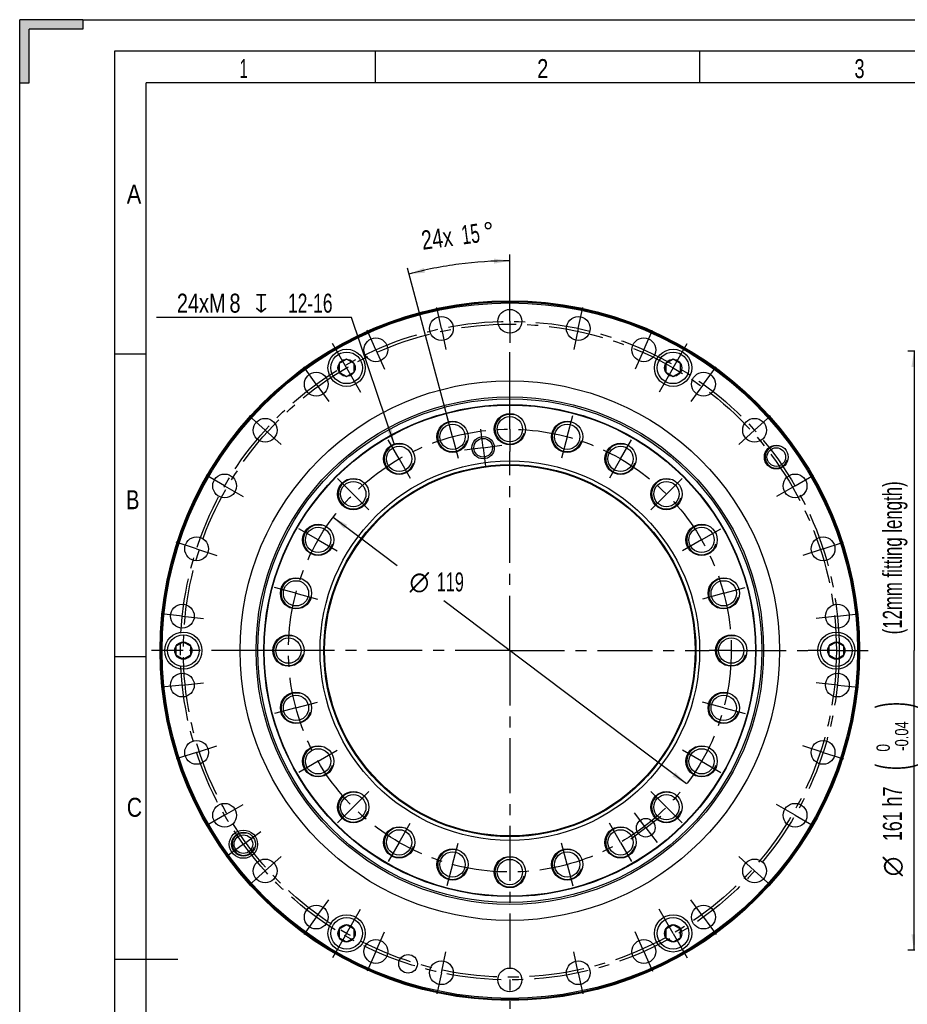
# Model space of a CAD drawing. Header units: millimetres. Extents: x 0 to 420, y 0 to 297.
# Tile 2 of 10: x 0 to 140, y 141 to 297. Entities that reach past the tile are written whole.
import ezdxf
from ezdxf.enums import TextEntityAlignment as Align

# ---------------------------------------------------------------- set-up
doc = ezdxf.new("R2010")
doc.units = ezdxf.units.MM
doc.header["$LTSCALE"] = 23.1
doc.linetypes.add('CENTER', pattern=[0.6, 0.375, -0.075, 0.075, -0.075])
doc.layers.get('0').update_dxf_attribs({"linetype": 'CONTINUOUS'})
doc.layers.add('02___PRT_ALL_AXES', color=7, linetype='CONTINUOUS')
doc.layers.add('7_ALL_FEATURES', color=7, linetype='CONTINUOUS')
doc.styles.get("Standard").update_dxf_attribs({"font": 'txt', "width": 0.8})
doc.styles.add('TEXTSTYLE_1', font='gdt', dxfattribs={"width": 0.8})
doc.dimstyles.new('DIMSTYLE_1', dxfattribs={"dimtxt": 3, "dimasz": 2.5, "dimexe": 1, "dimexo": 0, "dimgap": 1.5, "dimtad": 0, "dimlfac": 1.7, "dimdsep": 46, "dimtxsty": 'Standard', "dimblk": '_FILLED', "dimblk1": '_FILLED', "dimblk2": '_FILLED', "dimcen": 0.09, "dimclrt": 7, "dimadec": 0, "dimazin": 0, "dimtp": 0.5, "dimtm": 0.5, "dimtfac": 1, "dimtofl": 0, "dimtmove": 0, "dimatfit": 3, "dimldrblk": '_FILLED', "dimfxl": 0, "dimtolj": 1, "dimarcsym": 0})
doc.dimstyles.new('DIMSTYLE_13', dxfattribs={"dimtxt": 3, "dimasz": 2.5, "dimexe": 1, "dimexo": 0, "dimgap": 0.75, "dimtad": 1, "dimdec": 3, "dimlfac": 1.7, "dimdsep": 46, "dimtxsty": 'Standard', "dimblk": '_FILLED', "dimblk1": '_FILLED', "dimblk2": '_FILLED', "dimcen": 0.09, "dimclrt": 7, "dimadec": 0, "dimazin": 0, "dimtol": 1, "dimtm": 0.04, "dimtfac": 0.7, "dimtdec": 3, "dimtofl": 0, "dimtmove": 0, "dimatfit": 3, "dimldrblk": '_FILLED', "dimfxl": 0, "dimtolj": 1, "dimarcsym": 0})
doc.dimstyles.new('DIMSTYLE_16', dxfattribs={"dimtxt": 3, "dimasz": 2.5, "dimexe": 1, "dimexo": 0, "dimtad": 1, "dimdec": 3, "dimlfac": 1.7, "dimdsep": 46, "dimtxsty": 'Standard', "dimblk": '_FILLED', "dimblk1": '_FILLED', "dimblk2": '_FILLED', "dimcen": 0.09, "dimclrt": 7, "dimadec": 0, "dimazin": 0, "dimtp": 0.2, "dimtm": 0.2, "dimtfac": 1, "dimtdec": 3, "dimtmove": 0, "dimatfit": 2, "dimldrblk": '_FILLED', "dimfxl": 0, "dimtolj": 1, "dimarcsym": 0})
doc.dimstyles.new('DIMSTYLE_19', dxfattribs={"dimtxt": 3, "dimasz": 2.5, "dimexe": 1, "dimexo": 0, "dimtad": 1, "dimdec": 3, "dimlfac": 1.7, "dimdsep": 46, "dimtxsty": 'Standard', "dimblk": '_FILLED', "dimblk1": '_FILLED', "dimblk2": '_FILLED', "dimcen": 0.09, "dimclrt": 7, "dimadec": 0, "dimazin": 0, "dimtp": 0.001, "dimtm": 0.001, "dimtfac": 1, "dimtdec": 3, "dimtmove": 0, "dimatfit": 2, "dimldrblk": '_FILLED', "dimfxl": 0, "dimtolj": 1, "dimarcsym": 0})

# ---------------------------------------------------------------- blocks, each defined once
blk = doc.blocks.new('*D3')
at = {"color": 7, "linetype": 'Continuous'}
for p, q in [((77.48, 252.68), (77.48, 259.88)), ((67.79, 233.46), (61.28, 257.74))]:
    blk.add_line(p, q, dxfattribs=at)
for start, end in [(90, 97.5), (97.5, 105)]:
    blk.add_arc((77.48, 197.26), 61.62, start, end, dxfattribs=at)
for points in [[(74.99, 258.43), (77.48, 258.88), (74.98, 259.23)], [(63.87, 257.76), (61.54, 256.78), (64.06, 256.99)]]:
    blk.add_solid(points, dxfattribs=at)
for s, width, p in [('15', 0.642857, (71.46, 261.64)), ('24x', 0.761905, (66.15, 260.94))]:
    blk.add_text(s, height=3, rotation=7.5, dxfattribs=dict(at, width=width)).set_placement(p, align=Align.CENTER)
at = {"color": 7, "linetype": 'Continuous', "style": 'TEXTSTYLE_1'}
blk.add_text('~', height=3, rotation=7.5, dxfattribs=at).set_placement((74.36, 262.02), align=Align.CENTER)
blk = doc.blocks.new('_FILLED')
at = {"color": 0, "linetype": 'ByBlock'}
blk.add_solid([(0, 0), (-1, 0.16), (-1, -0.16)], dxfattribs=at)
blk = doc.blocks.new('*D26')
at = {"color": 7, "linetype": 'Continuous'}
for p, q in [((205.32, 244.61), (140.37, 244.61)), ((141.37, 244.61), (141.37, 197.26)), ((141.37, 149.91), (141.37, 197.26)), ((204.99, 149.91), (140.37, 149.91))]:
    blk.add_line(p, q, dxfattribs=at)
at = {"color": 7, "linetype": 'Continuous', "xscale": 2.5, "yscale": 2.5, "zscale": 2.5}
for p, rotation in [((141.37, 244.61), 90), ((141.37, 149.91), 270)]:
    blk.add_blockref('_FILLED', p, dxfattribs=dict(at, rotation=rotation))
at = {"color": 7, "linetype": 'Continuous'}
for s, height, width, p in [(' (12mm fitting length)', 3, 0.661255, (139.45, 211.56)), (')', 5.03, 0.428571, (140.47, 188.66)), ('-0.04', 2.1, 0.728571, (140.47, 183.76)), (' 0', 2.1, 0.785714, (137.54, 181.59)), ('(', 5.03, 0.428571, (140.47, 178.86)), ('161 h7', 3, 0.702381, (139.45, 171.46))]:
    blk.add_text(s, height=height, rotation=90, dxfattribs=dict(at, width=width)).set_placement(p, align=Align.CENTER)
at = {"color": 7, "linetype": 'Continuous', "style": 'TEXTSTYLE_1'}
blk.add_text('n', height=3, rotation=90, dxfattribs=at).set_placement((139.45, 163.14), align=Align.CENTER)
blk = doc.blocks.new('*D53')
at = {"color": 7, "linetype": 'Continuous'}
for p, q in [((50.95, 249.94), (21.62, 249.94)), ((52.45, 249.94), (50.95, 249.94)), ((59.23, 229.8), (52.45, 249.94))]:
    blk.add_line(p, q, dxfattribs=at)
at = {"color": 7, "linetype": 'Continuous', "xscale": 2.5, "yscale": 2.5, "zscale": 2.5, "rotation": 288.6235848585}
blk.add_blockref('_FILLED', (59.23, 229.8), dxfattribs=at)
at = {"color": 7, "linetype": 'Continuous'}
for s, width, p in [('24xM', 0.785714, (32.55, 250.69)), ('8', 0.785714, (34.91, 250.69)), ('12-16', 0.685714, (49.45, 250.69))]:
    blk.add_text(s, height=3, dxfattribs=dict(at, width=width)).set_placement(p, align=Align.RIGHT)
at = {"color": 7, "linetype": 'Continuous', "style": 'TEXTSTYLE_1'}
blk.add_text('x', height=3, dxfattribs=at).set_placement((39.16, 250.69), align=Align.RIGHT)
blk = doc.blocks.new('*D54')
at = {"color": 7, "linetype": 'Continuous'}
for p, q in [((49.54, 218.34), (59.68, 210.7)), ((105.42, 176.18), (67.06, 205.12))]:
    blk.add_line(p, q, dxfattribs=at)
at = {"color": 7, "linetype": 'Continuous', "xscale": 2.5, "yscale": 2.5, "zscale": 2.5}
for p, rotation in [((49.54, 218.34), 142.9643102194), ((105.42, 176.18), 322.9643102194)]:
    blk.add_blockref('_FILLED', p, dxfattribs=dict(at, rotation=rotation))
at = {"color": 7, "linetype": 'Continuous', "style": 'TEXTSTYLE_1'}
blk.add_text('n', height=3, dxfattribs=at).set_placement((63.18, 206.62), align=Align.CENTER)
at = {"color": 7, "linetype": 'Continuous', "width": 0.642857}
blk.add_text('119', height=3, dxfattribs=at).set_placement((68.07, 206.62), align=Align.CENTER)

msp = doc.modelspace()

# ---------------------------------------------------------------- linework, layer by layer
at = {"color": 7, "linetype": 'Continuous'}
for p, q in [((0, 287), (0, 297)), ((10, 297), (0, 297)), ((10, 297), (10, 295.5)), ((10, 297), (410, 297)), ((1.5, 287), (1.5, 295.5)), ((10, 295.5), (1.5, 295.5)), ((15, 292), (15, 5)), ((415, 292), (15, 292)), ((56.25, 287), (56.25, 292)), ((107.5, 287), (107.5, 292)), ((0, 10), (0, 287)), ((0, 287), (1.5, 287)), ((20, 10), (20, 287)), ((410, 287), (20, 287)), ((15, 244.16), (20, 244.16)), ((51.674664, 243.321837), (50.498194, 242.642601)), ((52.851135, 242.642601), (51.674664, 243.321837)), ((103.292311, 243.321837), (102.115841, 242.642601)), ((104.468782, 242.642601), (103.292311, 243.321837)), ((50.498194, 242.642601), (50.498194, 241.28413)), ((50.498194, 241.28413), (51.674664, 240.604894)), ((51.674664, 240.604894), (52.851135, 241.28413)), ((52.851135, 241.28413), (52.851135, 242.642601)), ((102.115841, 242.642601), (102.115841, 241.28413)), ((102.115841, 241.28413), (103.292311, 240.604894)), ((103.292311, 240.604894), (104.468782, 241.28413)), ((104.468782, 241.28413), (104.468782, 242.642601)), ((25.865841, 198.619643), (24.68937, 197.940408)), ((24.68937, 197.940408), (24.68937, 196.581936)), ((27.042311, 197.940408), (25.865841, 198.619643)), ((27.042311, 196.581936), (27.042311, 197.940408)), ((129.101135, 198.619643), (127.924664, 197.940408)), ((127.924664, 197.940408), (127.924664, 196.581936)), ((130.277605, 197.940408), (129.101135, 198.619643)), ((130.277605, 196.581936), (130.277605, 197.940408)), ((15, 196.33), (20, 196.33)), ((24.68937, 196.581936), (25.865841, 195.902701)), ((25.865841, 195.902701), (27.042311, 196.581936)), ((127.924664, 196.581936), (129.101135, 195.902701)), ((129.101135, 195.902701), (130.277605, 196.581936)), ((51.674664, 153.91745), (50.498194, 153.238214)), ((50.498194, 153.238214), (50.498194, 151.879743)), ((52.851135, 153.238214), (51.674664, 153.91745)), ((52.851135, 151.879743), (52.851135, 153.238214)), ((103.292311, 153.91745), (102.115841, 153.238214)), ((102.115841, 153.238214), (102.115841, 151.879743)), ((104.468782, 153.238214), (103.292311, 153.91745)), ((104.468782, 151.879743), (104.468782, 153.238214)), ((50.498194, 151.879743), (51.674664, 151.200507)), ((51.674664, 151.200507), (52.851135, 151.879743)), ((102.115841, 151.879743), (103.292311, 151.200507)), ((103.292311, 151.200507), (104.468782, 151.879743)), ((15, 148.5), (25, 148.5))]:
    msp.add_line(p, q, dxfattribs=at)
for centre, radius in [((77.483488, 197.261172), 55.294118), ((51.674664, 241.963366), 2.5), ((103.292311, 241.963366), 2.5), ((51.674664, 241.963366), 1.358471), ((103.292311, 241.963366), 1.358471), ((77.483488, 197.261172), 42.647059), ((77.483488, 197.261172), 40.117647), ((77.483488, 197.261172), 39.823529), ((77.483488, 197.261172), 38.892104), ((73.260581, 229.337329), 1.764706), ((73.260581, 229.337329), 1.470588), ((77.483488, 197.261172), 29.294118), ((25.865841, 197.261172), 2.5), ((129.101135, 197.261172), 2.5), ((25.865841, 197.261172), 1.358471), ((129.101135, 197.261172), 1.358471), ((35.367015, 166.661763), 2.235294), ((51.674664, 152.558978), 2.5), ((103.292311, 152.558978), 2.5), ((51.674664, 152.558978), 1.358471), ((103.292311, 152.558978), 1.358471)]:
    msp.add_circle(centre, radius, dxfattribs=at)
for centre, radius, start, end in [((51.674664, 241.963366), 1.215882, 105.41916215, 134.58083785), ((103.292311, 241.963366), 1.215882, 105.41916215, 134.58083785), ((51.674664, 241.963366), 1.215882, 165.41916215, 194.58083785), ((103.292311, 241.963366), 1.215882, 165.41916215, 194.58083785), ((51.674664, 241.963366), 1.215882, 225.41916215, 254.58083785), ((51.674664, 241.963366), 1.215882, 285.39706536, 314.62706225), ((103.292311, 241.963366), 1.215882, 225.41916215, 254.58083785), ((103.292311, 241.963366), 1.215882, 285.39706536, 314.62706225), ((77.483488, 232.261172), 2.352941, 75, 345), ((68.424821, 231.068576), 2.352941, 75, 345), ((86.542154, 231.068576), 2.352941, 75, 345), ((59.983488, 227.572061), 2.352941, 75, 345), ((94.983488, 227.572061), 2.352941, 75, 345), ((119.599961, 227.860581), 1.764706, 75, 345), ((52.73475, 222.009909), 2.352941, 75, 345), ((102.232225, 222.009909), 2.352941, 75, 345), ((47.172599, 214.761172), 2.352941, 75, 345), ((107.794377, 214.761172), 2.352941, 75, 345), ((43.676084, 206.319839), 2.352941, 75, 345), ((111.290892, 206.319839), 2.352941, 75, 345), ((42.483488, 197.261172), 2.352941, 75, 345), ((112.483488, 197.261172), 2.352941, 75, 345), ((25.865841, 197.261172), 1.215882, 105.41916215, 134.58083785), ((129.101135, 197.261172), 1.215882, 105.41916215, 134.58083785), ((25.865841, 197.261172), 1.215882, 165.41916215, 194.58083785), ((25.865841, 197.261172), 1.215882, 225.41916215, 254.58083785), ((25.865841, 197.261172), 1.215882, 285.39706536, 314.62706225), ((129.101135, 197.261172), 1.215882, 165.41916215, 194.58083785), ((129.101135, 197.261172), 1.215882, 225.41916215, 254.58083785), ((129.101135, 197.261172), 1.215882, 285.39706536, 314.62706225), ((43.676084, 188.202505), 2.352941, 75, 345), ((111.290892, 188.202505), 2.352941, 75, 345), ((47.172599, 179.761172), 2.352941, 75, 345), ((107.794377, 179.761172), 2.352941, 75, 345), ((52.73475, 172.512435), 2.352941, 75, 345), ((102.232225, 172.512435), 2.352941, 75, 345), ((35.367015, 166.661763), 1.764706, 75, 345), ((59.983488, 166.950283), 2.352941, 75, 345), ((94.983488, 166.950283), 2.352941, 75, 345), ((68.424821, 163.453768), 2.352941, 75, 345), ((86.542154, 163.453768), 2.352941, 75, 345), ((77.483488, 162.261172), 2.352941, 75, 345), ((51.674664, 152.558978), 1.215882, 165.41916215, 194.58083785), ((51.674664, 152.558978), 1.215882, 105.41916215, 134.58083785), ((103.292311, 152.558978), 1.215882, 165.41916215, 194.58083785), ((103.292311, 152.558978), 1.215882, 105.41916215, 134.58083785), ((51.674664, 152.558978), 1.215882, 225.41916215, 254.58083785), ((51.674664, 152.558978), 1.215882, 285.39706536, 314.62706225), ((103.292311, 152.558978), 1.215882, 225.41916215, 254.58083785), ((103.292311, 152.558978), 1.215882, 285.39706536, 314.62706225)]:
    msp.add_arc(centre, radius, start, end, dxfattribs=at)
for points in [[(10, 297), (1.5, 295.5), (0, 297)], [(0, 287), (0, 297), (1.5, 295.5)], [(10, 297), (10, 295.5), (1.5, 295.5)], [(1.5, 295.5), (1.5, 287), (0, 287)]]:
    msp.add_solid(points, dxfattribs=at)
at = {"layer": '02___PRT_ALL_AXES', "color": 7, "linetype": 'CENTER'}
for p, q in [((77.483488, 252.702349), (77.483488, 253.908231)), ((77.483488, 249.319996), (77.483488, 252.702349)), ((66.65985, 248.182385), (65.956619, 251.490826)), ((88.307126, 248.182385), (89.010356, 251.490826)), ((77.483488, 249.319996), (77.483488, 245.937643)), ((56.309257, 244.819274), (54.93353, 247.909207)), ((66.65985, 248.182385), (67.36308, 244.873945)), ((88.307126, 248.182385), (87.603895, 244.873945)), ((98.657719, 244.819274), (100.033446, 247.909207)), ((77.483488, 235.761172), (77.483488, 245.937643)), ((51.674664, 241.963366), (49.454076, 245.809537)), ((56.309257, 244.819274), (57.684983, 241.729341)), ((98.657719, 244.819274), (97.281992, 241.729341)), ((103.292311, 241.963366), (105.512899, 245.809537)), ((46.884079, 239.377645), (44.895982, 242.114026)), ((51.674664, 241.963366), (53.895252, 238.117194)), ((103.292311, 241.963366), (101.071723, 238.117194)), ((108.082896, 239.377645), (110.070994, 242.114026)), ((46.884079, 239.377645), (48.872176, 236.641264)), ((108.082896, 239.377645), (106.094799, 236.641264)), ((77.483488, 232.261172), (77.483488, 235.761172)), ((38.796242, 232.095324), (36.282664, 234.35856)), ((68.424821, 231.068576), (67.518954, 234.449316)), ((86.542154, 231.068576), (87.448021, 234.449316)), ((116.170733, 232.095324), (118.684311, 234.35856)), ((38.796242, 232.095324), (41.30982, 229.832088)), ((73.260581, 229.337329), (72.872842, 232.282504)), ((77.483488, 232.261172), (77.483488, 228.761172)), ((116.170733, 232.095324), (113.657155, 229.832088)), ((59.983488, 227.572061), (58.233488, 230.60315)), ((68.424821, 231.068576), (69.330688, 227.687836)), ((86.542154, 231.068576), (85.636288, 227.687836)), ((94.983488, 227.572061), (96.733488, 230.60315)), ((73.260581, 229.337329), (70.315407, 228.94959)), ((73.260581, 229.337329), (76.205756, 229.725069)), ((73.260581, 229.337329), (73.648321, 226.392155)), ((59.983488, 227.572061), (61.733488, 224.540972)), ((77.483488, 197.261172), (77.483488, 228.761172)), ((94.983488, 227.572061), (93.233488, 224.540972)), ((32.399224, 223.290584), (29.47002, 224.98176)), ((52.73475, 222.009909), (50.259877, 224.484783)), ((102.232225, 222.009909), (104.707099, 224.484783)), ((122.567751, 223.290584), (125.496955, 224.98176)), ((32.399224, 223.290584), (35.328428, 221.599407)), ((122.567751, 223.290584), (119.638548, 221.599407)), ((52.73475, 222.009909), (55.209624, 219.535036)), ((102.232225, 222.009909), (99.757351, 219.535036)), ((47.172599, 214.761172), (44.14151, 216.511172)), ((107.794377, 214.761172), (110.825466, 216.511172)), ((27.972604, 213.348233), (24.755795, 214.393438)), ((27.972604, 213.348233), (31.189413, 212.303029)), ((47.172599, 214.761172), (50.203687, 213.011172)), ((107.794377, 214.761172), (104.763288, 213.011172)), ((126.994371, 213.348233), (123.777562, 212.303029)), ((126.994371, 213.348233), (130.21118, 214.393438)), ((43.676084, 206.319839), (40.295343, 207.225705)), ((111.290892, 206.319839), (114.671632, 207.225705)), ((43.676084, 206.319839), (47.056824, 205.413972)), ((111.290892, 206.319839), (107.910151, 205.413972)), ((25.709848, 202.702801), (22.346024, 203.056353)), ((25.709848, 202.702801), (29.073672, 202.349249)), ((129.257127, 202.702801), (125.893303, 202.349249)), ((129.257127, 202.702801), (132.620952, 203.056353)), ((21.424664, 197.261172), (20.836429, 197.261172)), ((25.865841, 197.261172), (21.424664, 197.261172)), ((38.983488, 197.261172), (25.865841, 197.261172)), ((42.483488, 197.261172), (38.983488, 197.261172)), ((77.483488, 197.261172), (42.483488, 197.261172)), ((77.483488, 197.261172), (77.483488, 140.614113)), ((77.483488, 197.261172), (108.983488, 197.261172)), ((112.483488, 197.261172), (108.983488, 197.261172)), ((112.483488, 197.261172), (124.659958, 197.261172)), ((129.101135, 197.261172), (124.659958, 197.261172)), ((129.101135, 197.261172), (134.130546, 197.261172)), ((25.709848, 191.819543), (22.346024, 191.465991)), ((25.709848, 191.819543), (29.073672, 192.173095)), ((129.257127, 191.819543), (125.893303, 192.173095)), ((129.257127, 191.819543), (132.620952, 191.465991)), ((43.676084, 188.202505), (47.056824, 189.108372)), ((111.290892, 188.202505), (107.910151, 189.108372)), ((43.676084, 188.202505), (40.295343, 187.296639)), ((111.290892, 188.202505), (114.671632, 187.296639)), ((27.972604, 181.174111), (31.189413, 182.219315)), ((126.994371, 181.174111), (123.777562, 182.219315)), ((27.972604, 181.174111), (24.755795, 180.128906)), ((47.172599, 179.761172), (50.203687, 181.511172)), ((107.794377, 179.761172), (104.763288, 181.511172)), ((126.994371, 181.174111), (130.21118, 180.128906)), ((47.172599, 179.761172), (44.14151, 178.011172)), ((107.794377, 179.761172), (110.825466, 178.011172)), ((52.73475, 172.512435), (55.209624, 174.987308)), ((102.232225, 172.512435), (99.757351, 174.987308)), ((32.399224, 171.23176), (35.328428, 172.922937)), ((122.567751, 171.23176), (119.638548, 172.922937)), ((32.399224, 171.23176), (29.47002, 169.540584)), ((52.73475, 172.512435), (50.259877, 170.037561)), ((98.969185, 169.260466), (97.160806, 171.617192)), ((102.232225, 172.512435), (104.707099, 170.037561)), ((122.567751, 171.23176), (125.496955, 169.540584)), ((59.983488, 166.950283), (61.733488, 169.981372)), ((94.983488, 166.950283), (93.233488, 169.981372)), ((98.969185, 169.260466), (101.325911, 171.068845)), ((35.367015, 166.661763), (38.103396, 168.649861)), ((98.969185, 169.260466), (96.612459, 167.452086)), ((98.969185, 169.260466), (100.777565, 166.90374)), ((35.367015, 166.661763), (32.630634, 164.673666)), ((59.983488, 166.950283), (58.233488, 163.919194)), ((68.424821, 163.453768), (69.330688, 166.834509)), ((86.542154, 163.453768), (85.636288, 166.834509)), ((94.983488, 166.950283), (96.733488, 163.919194)), ((38.796242, 162.42702), (41.30982, 164.690256)), ((68.424821, 163.453768), (67.518954, 160.073028)), ((86.542154, 163.453768), (87.448021, 160.073028)), ((116.170733, 162.42702), (113.657155, 164.690256)), ((38.796242, 162.42702), (36.282664, 160.163784)), ((116.170733, 162.42702), (118.684311, 160.163784)), ((46.884079, 155.144699), (48.872176, 157.88108)), ((108.082896, 155.144699), (106.094799, 157.88108)), ((51.674664, 152.558978), (53.895252, 156.40515)), ((103.292311, 152.558978), (101.071723, 156.40515)), ((46.884079, 155.144699), (44.895982, 152.408318)), ((108.082896, 155.144699), (110.070994, 152.408318)), ((51.674664, 152.558978), (49.454076, 148.712807)), ((56.309257, 149.70307), (57.684983, 152.793003)), ((98.657719, 149.70307), (97.281992, 152.793003)), ((103.292311, 152.558978), (105.512899, 148.712807)), ((56.309257, 149.70307), (54.93353, 146.613137)), ((66.65985, 146.339959), (67.36308, 149.648399)), ((88.307126, 146.339959), (87.603895, 149.648399)), ((98.657719, 149.70307), (100.033446, 146.613137)), ((66.65985, 146.339959), (65.956619, 143.031518)), ((88.307126, 146.339959), (89.010356, 143.031518))]:
    msp.add_line(p, q, dxfattribs=at)
at = {"layer": '02___PRT_ALL_AXES', "color": 7, "linetype": 'Continuous'}
for centre, radius in [((77.483488, 249.319996), 1.882353), ((66.65985, 248.182385), 1.882353), ((88.307126, 248.182385), 1.882353), ((56.309257, 244.819274), 1.882353), ((98.657719, 244.819274), 1.882353), ((51.674664, 241.963366), 2.941176), ((103.292311, 241.963366), 2.941176), ((46.884079, 239.377645), 1.882353), ((108.082896, 239.377645), 1.882353), ((38.796242, 232.095324), 1.882353), ((68.424821, 231.068576), 2.470588), ((77.483488, 232.261172), 2.470588), ((77.483488, 232.261172), 2), ((86.542154, 231.068576), 2.470588), ((116.170733, 232.095324), 1.882353), ((68.424821, 231.068576), 2), ((86.542154, 231.068576), 2), ((59.983488, 227.572061), 2.470588), ((59.983488, 227.572061), 2), ((94.983488, 227.572061), 2.470588), ((94.983488, 227.572061), 2), ((119.599961, 227.860581), 1.882353), ((119.599961, 227.860581), 1.470588), ((32.399224, 223.290584), 1.882353), ((52.73475, 222.009909), 2.470588), ((102.232225, 222.009909), 2.470588), ((122.567751, 223.290584), 1.882353), ((52.73475, 222.009909), 2), ((102.232225, 222.009909), 2), ((47.172599, 214.761172), 2.470588), ((47.172599, 214.761172), 2), ((107.794377, 214.761172), 2.470588), ((107.794377, 214.761172), 2), ((27.972604, 213.348233), 1.882353), ((126.994371, 213.348233), 1.882353), ((43.676084, 206.319839), 2.470588), ((111.290892, 206.319839), 2.470588), ((43.676084, 206.319839), 2), ((111.290892, 206.319839), 2), ((25.709848, 202.702801), 1.882353), ((129.257127, 202.702801), 1.882353), ((25.865841, 197.261172), 2.941176), ((42.483488, 197.261172), 2.470588), ((42.483488, 197.261172), 2), ((112.483488, 197.261172), 2.470588), ((112.483488, 197.261172), 2), ((129.101135, 197.261172), 2.941176), ((25.709848, 191.819543), 1.882353), ((129.257127, 191.819543), 1.882353), ((43.676084, 188.202505), 2.470588), ((43.676084, 188.202505), 2), ((111.290892, 188.202505), 2.470588), ((111.290892, 188.202505), 2), ((27.972604, 181.174111), 1.882353), ((47.172599, 179.761172), 2.470588), ((107.794377, 179.761172), 2.470588), ((126.994371, 181.174111), 1.882353), ((47.172599, 179.761172), 2), ((107.794377, 179.761172), 2), ((52.73475, 172.512435), 2.470588), ((52.73475, 172.512435), 2), ((102.232225, 172.512435), 2.470588), ((102.232225, 172.512435), 2), ((32.399224, 171.23176), 1.882353), ((122.567751, 171.23176), 1.882353), ((98.969185, 169.260466), 1.470588), ((35.367015, 166.661763), 1.882353), ((35.367015, 166.661763), 1.470588), ((59.983488, 166.950283), 2.470588), ((59.983488, 166.950283), 2), ((94.983488, 166.950283), 2.470588), ((94.983488, 166.950283), 2), ((68.424821, 163.453768), 2.470588), ((68.424821, 163.453768), 2), ((86.542154, 163.453768), 2.470588), ((86.542154, 163.453768), 2), ((38.796242, 162.42702), 1.882353), ((77.483488, 162.261172), 2.470588), ((77.483488, 162.261172), 2), ((116.170733, 162.42702), 1.882353), ((46.884079, 155.144699), 1.882353), ((108.082896, 155.144699), 1.882353), ((51.674664, 152.558978), 2.941176), ((103.292311, 152.558978), 2.941176), ((56.309257, 149.70307), 1.882353), ((98.657719, 149.70307), 1.882353), ((61.396426, 147.750289), 1.470588), ((66.65985, 146.339959), 1.882353), ((88.307126, 146.339959), 1.882353), ((77.483488, 145.202349), 1.882353)]:
    msp.add_circle(centre, radius, dxfattribs=at)
at = {"layer": '02___PRT_ALL_AXES', "color": 7, "linetype": 'CENTER'}
for radius in [52.058824, 51.617647, 35]:
    msp.add_circle((77.483488, 197.261172), radius, dxfattribs=at)
at = {"layer": '7_ALL_FEATURES', "color": 7, "linetype": 'Continuous'}
for radius in [55.147059, 54.970577, 38.823529, 30, 29.411765]:
    msp.add_circle((77.483488, 197.261172), radius, dxfattribs=at)

# ---------------------------------------------------------------- texts
at = {"color": 7, "linetype": 'Continuous'}
for s, width, p in [('1', 0.571429, (34.780435, 287.771796)), ('2', 0.785714, (81.801439, 287.771796)), ('3', 0.714286, (131.958649, 287.769699)), ('A', 0.857143, (16.928917, 267.93418)), ('B', 0.785714, (16.828042, 219.615084)), ('C', 0.833333, (16.928917, 170.993363))]:
    msp.add_text(s, height=3, dxfattribs=dict(at, width=width)).set_placement(p)

# ---------------------------------------------------------------- dimensions: what is measured, and where the dimension line sits
dim = msp.add_angular_dim_2l(base=(69.441108, 258.349109), line1=((77.483488, 252.06692), (77.483488, 252.683071)), line2=((67.944527, 232.861058), (67.785055, 233.456214)), text='24x<>', dimstyle='DIMSTYLE_1', override={"dimtad": 2}, dxfattribs=at)
dim.commit()
dim.dimension.update_dxf_attribs({"geometry": '*D3', "text_midpoint": (69.441108, 258.349109), "dimtype": 162})
for p1, p2, text, dimstyle, picture, middle in [((59.232077, 229.801795), (60.734898, 225.342327), '24xM<>{\\Fgdt;x}12-16', 'DIMSTYLE_16', '*D53', (36.284684, 252.190578)), ((49.544371, 218.342105), (105.422605, 176.180239), '%%c<>', 'DIMSTYLE_19', '*D54', (66.068052, 208.124473))]:
    dim = msp.add_diameter_dim_2p(p1=p1, p2=p2, text=text, dimstyle=dimstyle, override={"dimtih": 1, "dimtoh": 1, "dimpost": '<>'}, dxfattribs=at)
    dim.commit()
    dim.dimension.update_dxf_attribs({"geometry": picture, "text_midpoint": middle, "dimtype": 163})
dim = msp.add_linear_dim(base=(141.366838, 149.908231), p1=(205.319734, 244.614113), p2=(204.985681, 149.908231), angle=270, text='%%c<> (12mm fitting length)', dimstyle='DIMSTYLE_13', override={"dimpost": '<>h7'}, dxfattribs=at)
dim.commit()
dim.dimension.update_dxf_attribs({"geometry": '*D26', "text_midpoint": (141.366838, 197.261172), "dimtype": 160})

doc.saveas('drawing.dxf')
